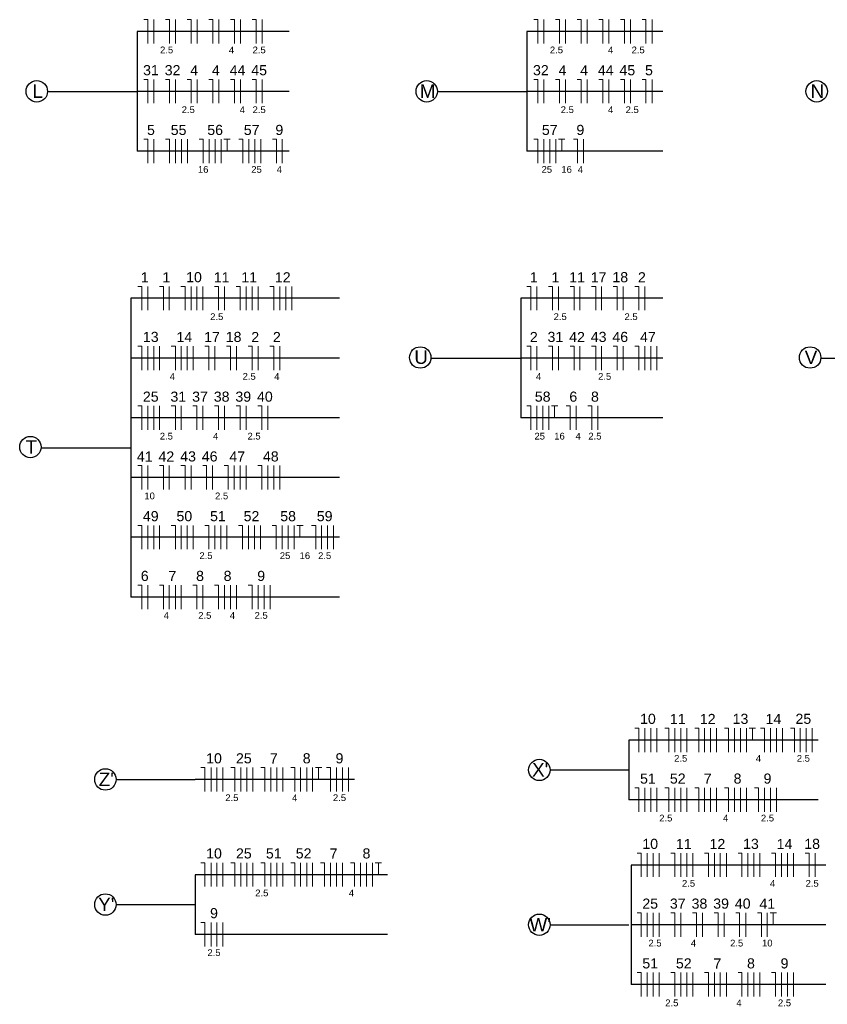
# Model space of a CAD drawing. Header units: millimetres. Extents: x 7 to 269, y 1 to 169.
# Tile 2 of 113: x 15 to 24, y 58 to 69. Entities that reach past the tile are written whole.
import ezdxf

# ---------------------------------------------------------------- set-up
doc = ezdxf.new("R2010")
doc.units = ezdxf.units.MM
doc.header["$MEASUREMENT"] = 0
doc.layers.add('Fiação - Marco Polo', color=3, linetype='Continuous', lineweight=9)
doc.layers.add('Linha de Chamada - Marco Polo', color=1, linetype='Continuous', lineweight=25)
doc.styles.add('Arial', font='arial.ttf')

msp = doc.modelspace()

# ---------------------------------------------------------------- linework, layer by layer
at = {"layer": 'Fiação - Marco Polo'}
for p, q in [((16.563, 68.788), (16.605, 68.788)), ((16.605, 68.538), (16.605, 68.788)), ((16.667, 68.538), (16.667, 68.788)), ((16.789, 68.788), (16.831, 68.788)), ((16.831, 68.538), (16.831, 68.788)), ((16.893, 68.538), (16.893, 68.788)), ((17.015, 68.788), (17.057, 68.788)), ((17.057, 68.538), (17.057, 68.788)), ((17.119, 68.538), (17.119, 68.788)), ((17.241, 68.788), (17.283, 68.788)), ((17.283, 68.538), (17.283, 68.788)), ((17.346, 68.538), (17.346, 68.788)), ((17.468, 68.788), (17.509, 68.788)), ((17.509, 68.538), (17.509, 68.788)), ((17.572, 68.538), (17.572, 68.788)), ((17.694, 68.788), (17.735, 68.788)), ((17.735, 68.538), (17.735, 68.788)), ((17.798, 68.538), (17.798, 68.788)), ((20.639, 68.788), (20.681, 68.788)), ((20.681, 68.538), (20.681, 68.788)), ((20.743, 68.538), (20.743, 68.788)), ((20.865, 68.788), (20.907, 68.788)), ((20.907, 68.538), (20.907, 68.788)), ((20.969, 68.538), (20.969, 68.788)), ((21.091, 68.788), (21.133, 68.788)), ((21.133, 68.538), (21.133, 68.788)), ((21.195, 68.538), (21.195, 68.788)), ((21.317, 68.788), (21.359, 68.788)), ((21.359, 68.538), (21.359, 68.788)), ((21.421, 68.538), (21.421, 68.788)), ((21.543, 68.788), (21.585, 68.788)), ((21.585, 68.538), (21.585, 68.788)), ((21.648, 68.538), (21.648, 68.788)), ((21.77, 68.788), (21.811, 68.788)), ((21.811, 68.538), (21.811, 68.788)), ((21.874, 68.538), (21.874, 68.788)), ((16.563, 68.163), (16.605, 68.163)), ((16.605, 67.913), (16.605, 68.163)), ((16.667, 67.913), (16.667, 68.163)), ((16.789, 68.163), (16.831, 68.163)), ((16.831, 67.913), (16.831, 68.163)), ((16.893, 67.913), (16.893, 68.163)), ((17.015, 68.163), (17.057, 68.163)), ((17.057, 67.913), (17.057, 68.163)), ((17.119, 67.913), (17.119, 68.163)), ((17.241, 68.163), (17.283, 68.163)), ((17.283, 67.913), (17.283, 68.163)), ((17.346, 67.913), (17.346, 68.163)), ((17.468, 68.163), (17.509, 68.163)), ((17.509, 67.913), (17.509, 68.163)), ((17.572, 67.913), (17.572, 68.163)), ((17.694, 68.163), (17.735, 68.163)), ((17.735, 67.913), (17.735, 68.163)), ((17.798, 67.913), (17.798, 68.163)), ((20.639, 68.163), (20.681, 68.163)), ((20.681, 67.913), (20.681, 68.163)), ((20.743, 67.913), (20.743, 68.163)), ((20.865, 68.163), (20.907, 68.163)), ((20.907, 67.913), (20.907, 68.163)), ((20.969, 67.913), (20.969, 68.163)), ((21.091, 68.163), (21.133, 68.163)), ((21.133, 67.913), (21.133, 68.163)), ((21.195, 67.913), (21.195, 68.163)), ((21.317, 68.163), (21.359, 68.163)), ((21.359, 67.913), (21.359, 68.163)), ((21.421, 67.913), (21.421, 68.163)), ((21.543, 68.163), (21.585, 68.163)), ((21.585, 67.913), (21.585, 68.163)), ((21.648, 67.913), (21.648, 68.163)), ((21.77, 68.163), (21.811, 68.163)), ((21.811, 67.913), (21.811, 68.163)), ((21.874, 67.913), (21.874, 68.163)), ((16.563, 67.538), (16.605, 67.538)), ((16.605, 67.288), (16.605, 67.538)), ((16.667, 67.288), (16.667, 67.538)), ((16.789, 67.538), (16.831, 67.538)), ((16.831, 67.288), (16.831, 67.538)), ((16.893, 67.288), (16.893, 67.538)), ((16.956, 67.288), (16.956, 67.538)), ((17.018, 67.288), (17.018, 67.538)), ((17.14, 67.538), (17.182, 67.538)), ((17.182, 67.288), (17.182, 67.538)), ((17.244, 67.288), (17.244, 67.538)), ((17.307, 67.288), (17.307, 67.538)), ((17.369, 67.288), (17.369, 67.538)), ((17.399, 67.538), (17.465, 67.538)), ((17.432, 67.413), (17.432, 67.538)), ((17.554, 67.538), (17.596, 67.538)), ((17.596, 67.288), (17.596, 67.538)), ((17.658, 67.288), (17.658, 67.538)), ((17.721, 67.288), (17.721, 67.538)), ((17.783, 67.288), (17.783, 67.538)), ((17.905, 67.538), (17.947, 67.538)), ((17.947, 67.288), (17.947, 67.538)), ((18.009, 67.288), (18.009, 67.538)), ((20.639, 67.538), (20.681, 67.538)), ((20.681, 67.288), (20.681, 67.538)), ((20.743, 67.288), (20.743, 67.538)), ((20.806, 67.288), (20.806, 67.538)), ((20.868, 67.288), (20.868, 67.538)), ((20.897, 67.538), (20.964, 67.538)), ((20.931, 67.413), (20.931, 67.538)), ((21.053, 67.538), (21.094, 67.538)), ((21.094, 67.288), (21.094, 67.538)), ((21.157, 67.288), (21.157, 67.538)), ((16.498, 65.998), (16.54, 65.998)), ((16.54, 65.748), (16.54, 65.998)), ((16.602, 65.748), (16.602, 65.998)), ((16.724, 65.998), (16.766, 65.998)), ((16.766, 65.748), (16.766, 65.998)), ((16.828, 65.748), (16.828, 65.998)), ((16.95, 65.998), (16.992, 65.998)), ((16.992, 65.748), (16.992, 65.998)), ((17.055, 65.748), (17.055, 65.998)), ((17.117, 65.748), (17.117, 65.998)), ((17.18, 65.748), (17.18, 65.998)), ((17.302, 65.998), (17.343, 65.998)), ((17.343, 65.748), (17.343, 65.998)), ((17.406, 65.748), (17.406, 65.998)), ((17.528, 65.998), (17.569, 65.998)), ((17.569, 65.748), (17.569, 65.998)), ((17.632, 65.748), (17.632, 65.998)), ((17.694, 65.748), (17.694, 65.998)), ((17.757, 65.748), (17.757, 65.998)), ((17.879, 65.998), (17.92, 65.998)), ((17.92, 65.748), (17.92, 65.998)), ((17.983, 65.748), (17.983, 65.998)), ((18.045, 65.748), (18.045, 65.998)), ((18.108, 65.748), (18.108, 65.998)), ((20.565, 65.998), (20.606, 65.998)), ((20.606, 65.748), (20.606, 65.998)), ((20.669, 65.748), (20.669, 65.998)), ((20.791, 65.998), (20.832, 65.998)), ((20.832, 65.748), (20.832, 65.998)), ((20.895, 65.748), (20.895, 65.998)), ((21.017, 65.998), (21.059, 65.998)), ((21.059, 65.748), (21.059, 65.998)), ((21.121, 65.748), (21.121, 65.998)), ((21.243, 65.998), (21.285, 65.998)), ((21.285, 65.748), (21.285, 65.998)), ((21.347, 65.748), (21.347, 65.998)), ((21.469, 65.998), (21.511, 65.998)), ((21.511, 65.748), (21.511, 65.998)), ((21.573, 65.748), (21.573, 65.998)), ((21.695, 65.998), (21.737, 65.998)), ((21.737, 65.748), (21.737, 65.998)), ((21.799, 65.748), (21.799, 65.998)), ((16.498, 65.373), (16.54, 65.373)), ((16.54, 65.123), (16.54, 65.373)), ((16.602, 65.123), (16.602, 65.373)), ((16.665, 65.123), (16.665, 65.373)), ((16.727, 65.123), (16.727, 65.373)), ((16.849, 65.373), (16.891, 65.373)), ((16.891, 65.123), (16.891, 65.373)), ((16.953, 65.123), (16.953, 65.373)), ((17.016, 65.123), (17.016, 65.373)), ((17.078, 65.123), (17.078, 65.373)), ((17.2, 65.373), (17.242, 65.373)), ((17.242, 65.123), (17.242, 65.373)), ((17.305, 65.123), (17.305, 65.373)), ((17.427, 65.373), (17.468, 65.373)), ((17.468, 65.123), (17.468, 65.373)), ((17.531, 65.123), (17.531, 65.373)), ((17.653, 65.373), (17.694, 65.373)), ((17.694, 65.123), (17.694, 65.373)), ((17.757, 65.123), (17.757, 65.373)), ((17.879, 65.373), (17.92, 65.373)), ((17.92, 65.123), (17.92, 65.373)), ((17.983, 65.123), (17.983, 65.373)), ((20.565, 65.373), (20.606, 65.373)), ((20.606, 65.123), (20.606, 65.373)), ((20.669, 65.123), (20.669, 65.373)), ((20.791, 65.373), (20.832, 65.373)), ((20.832, 65.123), (20.832, 65.373)), ((20.895, 65.123), (20.895, 65.373)), ((21.017, 65.373), (21.059, 65.373)), ((21.059, 65.123), (21.059, 65.373)), ((21.121, 65.123), (21.121, 65.373)), ((21.243, 65.373), (21.285, 65.373)), ((21.285, 65.123), (21.285, 65.373)), ((21.347, 65.123), (21.347, 65.373)), ((21.469, 65.373), (21.511, 65.373)), ((21.511, 65.123), (21.511, 65.373)), ((21.573, 65.123), (21.573, 65.373)), ((21.695, 65.373), (21.737, 65.373)), ((21.737, 65.123), (21.737, 65.373)), ((21.799, 65.123), (21.799, 65.373)), ((21.862, 65.123), (21.862, 65.373)), ((21.924, 65.123), (21.924, 65.373)), ((16.498, 64.748), (16.54, 64.748)), ((16.54, 64.498), (16.54, 64.748)), ((16.602, 64.498), (16.602, 64.748)), ((16.665, 64.498), (16.665, 64.748)), ((16.727, 64.498), (16.727, 64.748)), ((16.849, 64.748), (16.891, 64.748)), ((16.891, 64.498), (16.891, 64.748)), ((16.953, 64.498), (16.953, 64.748)), ((17.075, 64.748), (17.117, 64.748)), ((17.117, 64.498), (17.117, 64.748)), ((17.18, 64.498), (17.18, 64.748)), ((17.302, 64.748), (17.343, 64.748)), ((17.343, 64.498), (17.343, 64.748)), ((17.406, 64.498), (17.406, 64.748)), ((17.528, 64.748), (17.569, 64.748)), ((17.569, 64.498), (17.569, 64.748)), ((17.632, 64.498), (17.632, 64.748)), ((17.754, 64.748), (17.795, 64.748)), ((17.795, 64.498), (17.795, 64.748)), ((17.858, 64.498), (17.858, 64.748)), ((20.565, 64.748), (20.606, 64.748)), ((20.606, 64.498), (20.606, 64.748)), ((20.669, 64.498), (20.669, 64.748)), ((20.731, 64.498), (20.731, 64.748)), ((20.794, 64.498), (20.794, 64.748)), ((20.823, 64.748), (20.89, 64.748)), ((20.856, 64.623), (20.856, 64.748)), ((20.978, 64.748), (21.02, 64.748)), ((21.02, 64.498), (21.02, 64.748)), ((21.082, 64.498), (21.082, 64.748)), ((21.204, 64.748), (21.246, 64.748)), ((21.246, 64.498), (21.246, 64.748)), ((21.309, 64.498), (21.309, 64.748)), ((16.498, 64.123), (16.54, 64.123)), ((16.54, 63.873), (16.54, 64.123)), ((16.602, 63.873), (16.602, 64.123)), ((16.724, 64.123), (16.766, 64.123)), ((16.766, 63.873), (16.766, 64.123)), ((16.828, 63.873), (16.828, 64.123)), ((16.95, 64.123), (16.992, 64.123)), ((16.992, 63.873), (16.992, 64.123)), ((17.055, 63.873), (17.055, 64.123)), ((17.177, 64.123), (17.218, 64.123)), ((17.218, 63.873), (17.218, 64.123)), ((17.281, 63.873), (17.281, 64.123)), ((17.403, 64.123), (17.444, 64.123)), ((17.444, 63.873), (17.444, 64.123)), ((17.507, 63.873), (17.507, 64.123)), ((17.569, 63.873), (17.569, 64.123)), ((17.632, 63.873), (17.632, 64.123)), ((17.754, 64.123), (17.795, 64.123)), ((17.795, 63.873), (17.795, 64.123)), ((17.858, 63.873), (17.858, 64.123)), ((17.92, 63.873), (17.92, 64.123)), ((17.983, 63.873), (17.983, 64.123)), ((16.498, 63.498), (16.54, 63.498)), ((16.54, 63.248), (16.54, 63.498)), ((16.602, 63.248), (16.602, 63.498)), ((16.665, 63.248), (16.665, 63.498)), ((16.727, 63.248), (16.727, 63.498)), ((16.849, 63.498), (16.891, 63.498)), ((16.891, 63.248), (16.891, 63.498)), ((16.953, 63.248), (16.953, 63.498)), ((17.016, 63.248), (17.016, 63.498)), ((17.078, 63.248), (17.078, 63.498)), ((17.2, 63.498), (17.242, 63.498)), ((17.242, 63.248), (17.242, 63.498)), ((17.305, 63.248), (17.305, 63.498)), ((17.367, 63.248), (17.367, 63.498)), ((17.43, 63.248), (17.43, 63.498)), ((17.552, 63.498), (17.593, 63.498)), ((17.593, 63.248), (17.593, 63.498)), ((17.656, 63.248), (17.656, 63.498)), ((17.718, 63.248), (17.718, 63.498)), ((17.781, 63.248), (17.781, 63.498)), ((17.903, 63.498), (17.944, 63.498)), ((17.944, 63.248), (17.944, 63.498)), ((18.007, 63.248), (18.007, 63.498)), ((18.069, 63.248), (18.069, 63.498)), ((18.132, 63.248), (18.132, 63.498)), ((18.161, 63.498), (18.228, 63.498)), ((18.194, 63.373), (18.194, 63.498)), ((18.316, 63.498), (18.358, 63.498)), ((18.358, 63.248), (18.358, 63.498)), ((18.42, 63.248), (18.42, 63.498)), ((18.483, 63.248), (18.483, 63.498)), ((18.545, 63.248), (18.545, 63.498)), ((16.498, 62.873), (16.54, 62.873)), ((16.54, 62.623), (16.54, 62.873)), ((16.602, 62.623), (16.602, 62.873)), ((16.724, 62.873), (16.766, 62.873)), ((16.766, 62.623), (16.766, 62.873)), ((16.828, 62.623), (16.828, 62.873)), ((16.891, 62.623), (16.891, 62.873)), ((16.953, 62.623), (16.953, 62.873)), ((17.075, 62.873), (17.117, 62.873)), ((17.117, 62.623), (17.117, 62.873)), ((17.18, 62.623), (17.18, 62.873)), ((17.302, 62.873), (17.343, 62.873)), ((17.343, 62.623), (17.343, 62.873)), ((17.406, 62.623), (17.406, 62.873)), ((17.468, 62.623), (17.468, 62.873)), ((17.531, 62.623), (17.531, 62.873)), ((17.653, 62.873), (17.694, 62.873)), ((17.694, 62.623), (17.694, 62.873)), ((17.757, 62.623), (17.757, 62.873)), ((17.819, 62.623), (17.819, 62.873)), ((17.882, 62.623), (17.882, 62.873)), ((21.695, 61.377), (21.737, 61.377)), ((21.737, 61.127), (21.737, 61.377)), ((21.799, 61.127), (21.799, 61.377)), ((21.862, 61.127), (21.862, 61.377)), ((21.924, 61.127), (21.924, 61.377)), ((22.007, 61.377), (22.049, 61.377)), ((22.049, 61.127), (22.049, 61.377)), ((22.112, 61.127), (22.112, 61.377)), ((22.174, 61.127), (22.174, 61.377)), ((22.237, 61.127), (22.237, 61.377)), ((22.32, 61.377), (22.362, 61.377)), ((22.362, 61.127), (22.362, 61.377)), ((22.424, 61.127), (22.424, 61.377)), ((22.487, 61.127), (22.487, 61.377)), ((22.549, 61.127), (22.549, 61.377)), ((22.632, 61.377), (22.674, 61.377)), ((22.674, 61.127), (22.674, 61.377)), ((22.737, 61.127), (22.737, 61.377)), ((22.799, 61.127), (22.799, 61.377)), ((22.862, 61.127), (22.862, 61.377)), ((22.891, 61.377), (22.957, 61.377)), ((22.924, 61.252), (22.924, 61.377)), ((23.007, 61.377), (23.049, 61.377)), ((23.049, 61.127), (23.049, 61.377)), ((23.112, 61.127), (23.112, 61.377)), ((23.174, 61.127), (23.174, 61.377)), ((23.237, 61.127), (23.237, 61.377)), ((23.32, 61.377), (23.362, 61.377)), ((23.362, 61.127), (23.362, 61.377)), ((23.424, 61.127), (23.424, 61.377)), ((23.487, 61.127), (23.487, 61.377)), ((23.549, 61.127), (23.549, 61.377)), ((17.159, 60.965), (17.201, 60.965)), ((17.201, 60.715), (17.201, 60.965)), ((17.264, 60.715), (17.264, 60.965)), ((17.326, 60.715), (17.326, 60.965)), ((17.389, 60.715), (17.389, 60.965)), ((17.472, 60.965), (17.514, 60.965)), ((17.514, 60.715), (17.514, 60.965)), ((17.576, 60.715), (17.576, 60.965)), ((17.639, 60.715), (17.639, 60.965)), ((17.701, 60.715), (17.701, 60.965)), ((17.784, 60.965), (17.826, 60.965)), ((17.826, 60.715), (17.826, 60.965)), ((17.889, 60.715), (17.889, 60.965)), ((17.951, 60.715), (17.951, 60.965)), ((18.014, 60.715), (18.014, 60.965)), ((18.097, 60.965), (18.139, 60.965)), ((18.139, 60.715), (18.139, 60.965)), ((18.201, 60.715), (18.201, 60.965)), ((18.264, 60.715), (18.264, 60.965)), ((18.326, 60.715), (18.326, 60.965)), ((18.355, 60.965), (18.422, 60.965)), ((18.389, 60.84), (18.389, 60.965)), ((18.472, 60.965), (18.514, 60.965)), ((18.514, 60.715), (18.514, 60.965)), ((18.576, 60.715), (18.576, 60.965)), ((18.639, 60.715), (18.639, 60.965)), ((18.701, 60.715), (18.701, 60.965)), ((21.695, 60.752), (21.737, 60.752)), ((21.737, 60.502), (21.737, 60.752)), ((21.799, 60.502), (21.799, 60.752)), ((21.862, 60.502), (21.862, 60.752)), ((21.924, 60.502), (21.924, 60.752)), ((22.007, 60.752), (22.049, 60.752)), ((22.049, 60.502), (22.049, 60.752)), ((22.112, 60.502), (22.112, 60.752)), ((22.174, 60.502), (22.174, 60.752)), ((22.237, 60.502), (22.237, 60.752)), ((22.32, 60.752), (22.362, 60.752)), ((22.362, 60.502), (22.362, 60.752)), ((22.424, 60.502), (22.424, 60.752)), ((22.487, 60.502), (22.487, 60.752)), ((22.549, 60.502), (22.549, 60.752)), ((22.632, 60.752), (22.674, 60.752)), ((22.674, 60.502), (22.674, 60.752)), ((22.737, 60.502), (22.737, 60.752)), ((22.799, 60.502), (22.799, 60.752)), ((22.862, 60.502), (22.862, 60.752)), ((22.945, 60.752), (22.987, 60.752)), ((22.987, 60.502), (22.987, 60.752)), ((23.049, 60.502), (23.049, 60.752)), ((23.112, 60.502), (23.112, 60.752)), ((23.174, 60.502), (23.174, 60.752)), ((21.719, 60.07), (21.761, 60.07)), ((21.761, 59.82), (21.761, 60.07)), ((21.823, 59.82), (21.823, 60.07)), ((21.886, 59.82), (21.886, 60.07)), ((21.948, 59.82), (21.948, 60.07)), ((22.07, 60.07), (22.112, 60.07)), ((22.112, 59.82), (22.112, 60.07)), ((22.175, 59.82), (22.175, 60.07)), ((22.237, 59.82), (22.237, 60.07)), ((22.3, 59.82), (22.3, 60.07)), ((22.422, 60.07), (22.463, 60.07)), ((22.463, 59.82), (22.463, 60.07)), ((22.526, 59.82), (22.526, 60.07)), ((22.588, 59.82), (22.588, 60.07)), ((22.651, 59.82), (22.651, 60.07)), ((22.773, 60.07), (22.814, 60.07)), ((22.814, 59.82), (22.814, 60.07)), ((22.877, 59.82), (22.877, 60.07)), ((22.939, 59.82), (22.939, 60.07)), ((23.002, 59.82), (23.002, 60.07)), ((23.124, 60.07), (23.165, 60.07)), ((23.165, 59.82), (23.165, 60.07)), ((23.228, 59.82), (23.228, 60.07)), ((23.29, 59.82), (23.29, 60.07)), ((23.353, 59.82), (23.353, 60.07)), ((23.475, 60.07), (23.517, 60.07)), ((23.517, 59.82), (23.517, 60.07)), ((23.579, 59.82), (23.579, 60.07)), ((17.159, 59.969), (17.201, 59.969)), ((17.201, 59.719), (17.201, 59.969)), ((17.264, 59.719), (17.264, 59.969)), ((17.326, 59.719), (17.326, 59.969)), ((17.389, 59.719), (17.389, 59.969)), ((17.472, 59.969), (17.514, 59.969)), ((17.514, 59.719), (17.514, 59.969)), ((17.576, 59.719), (17.576, 59.969)), ((17.639, 59.719), (17.639, 59.969)), ((17.701, 59.719), (17.701, 59.969)), ((17.784, 59.969), (17.826, 59.969)), ((17.826, 59.719), (17.826, 59.969)), ((17.889, 59.719), (17.889, 59.969)), ((17.951, 59.719), (17.951, 59.969)), ((18.014, 59.719), (18.014, 59.969)), ((18.097, 59.969), (18.139, 59.969)), ((18.139, 59.719), (18.139, 59.969)), ((18.201, 59.719), (18.201, 59.969)), ((18.264, 59.719), (18.264, 59.969)), ((18.326, 59.719), (18.326, 59.969)), ((18.409, 59.969), (18.451, 59.969)), ((18.451, 59.719), (18.451, 59.969)), ((18.514, 59.719), (18.514, 59.969)), ((18.576, 59.719), (18.576, 59.969)), ((18.639, 59.719), (18.639, 59.969)), ((18.722, 59.969), (18.764, 59.969)), ((18.764, 59.719), (18.764, 59.969)), ((18.826, 59.719), (18.826, 59.969)), ((18.889, 59.719), (18.889, 59.969)), ((18.951, 59.719), (18.951, 59.969)), ((18.98, 59.969), (19.047, 59.969)), ((19.014, 59.844), (19.014, 59.969)), ((21.719, 59.445), (21.761, 59.445)), ((21.761, 59.195), (21.761, 59.445)), ((21.823, 59.195), (21.823, 59.445)), ((21.886, 59.195), (21.886, 59.445)), ((21.948, 59.195), (21.948, 59.445)), ((22.07, 59.445), (22.112, 59.445)), ((22.112, 59.195), (22.112, 59.445)), ((22.175, 59.195), (22.175, 59.445)), ((22.297, 59.445), (22.338, 59.445)), ((22.338, 59.195), (22.338, 59.445)), ((22.401, 59.195), (22.401, 59.445)), ((22.523, 59.445), (22.564, 59.445)), ((22.564, 59.195), (22.564, 59.445)), ((22.627, 59.195), (22.627, 59.445)), ((22.749, 59.445), (22.79, 59.445)), ((22.79, 59.195), (22.79, 59.445)), ((22.853, 59.195), (22.853, 59.445)), ((22.975, 59.445), (23.017, 59.445)), ((23.017, 59.195), (23.017, 59.445)), ((23.079, 59.195), (23.079, 59.445)), ((23.108, 59.445), (23.175, 59.445)), ((23.142, 59.32), (23.142, 59.445)), ((17.159, 59.344), (17.201, 59.344)), ((17.201, 59.094), (17.201, 59.344)), ((17.264, 59.094), (17.264, 59.344)), ((17.326, 59.094), (17.326, 59.344)), ((17.389, 59.094), (17.389, 59.344)), ((21.719, 58.82), (21.761, 58.82)), ((21.761, 58.57), (21.761, 58.82)), ((21.823, 58.57), (21.823, 58.82)), ((21.886, 58.57), (21.886, 58.82)), ((21.948, 58.57), (21.948, 58.82)), ((22.07, 58.82), (22.112, 58.82)), ((22.112, 58.57), (22.112, 58.82)), ((22.175, 58.57), (22.175, 58.82)), ((22.237, 58.57), (22.237, 58.82)), ((22.3, 58.57), (22.3, 58.82)), ((22.422, 58.82), (22.463, 58.82)), ((22.463, 58.57), (22.463, 58.82)), ((22.526, 58.57), (22.526, 58.82)), ((22.588, 58.57), (22.588, 58.82)), ((22.651, 58.57), (22.651, 58.82)), ((22.773, 58.82), (22.814, 58.82)), ((22.814, 58.57), (22.814, 58.82)), ((22.877, 58.57), (22.877, 58.82)), ((22.939, 58.57), (22.939, 58.82)), ((23.002, 58.57), (23.002, 58.82)), ((23.124, 58.82), (23.165, 58.82)), ((23.165, 58.57), (23.165, 58.82)), ((23.228, 58.57), (23.228, 58.82)), ((23.29, 58.57), (23.29, 58.82)), ((23.353, 58.57), (23.353, 58.82))]:
    msp.add_line(p, q, dxfattribs=at)
at = {"layer": 'Linha de Chamada - Marco Polo'}
for p, q in [((18.081, 68.663), (16.491, 68.663)), ((16.491, 68.663), (16.491, 67.413)), ((21.987, 68.663), (20.567, 68.663)), ((20.567, 68.663), (20.567, 67.413)), ((15.555, 68.038), (16.491, 68.038)), ((18.081, 68.038), (16.491, 68.038)), ((19.631, 68.038), (20.567, 68.038)), ((21.987, 68.038), (20.567, 68.038)), ((18.081, 67.413), (16.491, 67.413)), ((21.987, 67.413), (20.567, 67.413)), ((18.608, 65.873), (16.427, 65.873)), ((16.427, 65.873), (16.427, 62.748)), ((21.987, 65.873), (20.502, 65.873)), ((20.502, 65.873), (20.502, 64.623)), ((18.608, 65.248), (16.427, 65.248)), ((19.566, 65.248), (20.502, 65.248)), ((21.987, 65.248), (20.502, 65.248)), ((23.641, 65.248), (24.578, 65.248)), ((18.608, 64.623), (16.427, 64.623)), ((21.987, 64.623), (20.502, 64.623)), ((15.49, 64.31), (16.427, 64.31)), ((18.608, 63.998), (16.427, 63.998)), ((18.608, 63.373), (16.427, 63.373)), ((18.608, 62.748), (16.427, 62.748)), ((23.612, 61.252), (21.632, 61.252)), ((21.632, 61.252), (21.632, 60.627)), ((20.808, 60.94), (21.632, 60.94)), ((16.272, 60.84), (17.097, 60.84)), ((18.764, 60.84), (17.097, 60.84)), ((23.612, 60.627), (21.632, 60.627)), ((23.692, 59.945), (21.657, 59.945)), ((21.657, 59.945), (21.657, 58.695)), ((19.109, 59.844), (17.097, 59.844)), ((17.097, 59.844), (17.097, 59.219)), ((16.272, 59.532), (17.097, 59.532)), ((20.808, 59.32), (21.632, 59.32)), ((23.692, 59.32), (21.657, 59.32)), ((19.109, 59.219), (17.097, 59.219)), ((23.692, 58.695), (21.657, 58.695))]:
    msp.add_line(p, q, dxfattribs=at)
for centre in [(15.443, 68.038), (19.519, 68.038), (23.595, 68.038), (19.451, 65.254), (23.527, 65.254), (15.376, 64.317), (20.696, 60.94), (16.16, 60.84), (16.16, 59.532), (20.696, 59.32)]:
    msp.add_circle(centre, 0.112, dxfattribs=at)

# ---------------------------------------------------------------- texts
at = {"layer": 'Fiação - Marco Polo', "attachment_point": 8, "line_spacing_factor": 0.798, "style": 'Arial'}
for s, insert, char_height, width in [('2.5', (16.8, 68.435), 0.0706, 0.25416), ('4', (17.478, 68.435), 0.0706, 0.08472), ('2.5', (17.767, 68.435), 0.0706, 0.25416), ('2.5', (20.875, 68.435), 0.0706, 0.25416), ('4', (21.441, 68.435), 0.0706, 0.08472), ('2.5', (21.729, 68.435), 0.0706, 0.25416), ('31', (16.636, 68.205), 0.1059, 0.25416), ('32', (16.862, 68.205), 0.1059, 0.25416), ('4', (17.088, 68.205), 0.106, 0.12708), ('4', (17.314, 68.205), 0.106, 0.12708), ('44', (17.541, 68.205), 0.1059, 0.25416), ('45', (17.767, 68.205), 0.1059, 0.25416), ('32', (20.712, 68.205), 0.1059, 0.25416), ('4', (20.938, 68.205), 0.106, 0.12708), ('4', (21.164, 68.205), 0.106, 0.12708), ('44', (21.39, 68.205), 0.1059, 0.25416), ('45', (21.616, 68.205), 0.1059, 0.25416), ('5', (21.842, 68.205), 0.106, 0.12708), ('2.5', (17.026, 67.81), 0.0706, 0.25416), ('4', (17.591, 67.81), 0.0706, 0.08472), ('2.5', (17.767, 67.81), 0.0706, 0.25416), ('2.5', (20.988, 67.81), 0.0706, 0.25416), ('4', (21.441, 67.81), 0.0706, 0.08472), ('2.5', (21.667, 67.81), 0.0706, 0.25416), ('5', (16.636, 67.58), 0.106, 0.12708), ('55', (16.925, 67.58), 0.1059, 0.25416), ('56', (17.307, 67.58), 0.1059, 0.25416), ('57', (17.689, 67.58), 0.1059, 0.25416), ('9', (17.978, 67.58), 0.106, 0.12708), ('57', (20.805, 67.58), 0.1059, 0.25416), ('9', (21.125, 67.58), 0.106, 0.12708), ('16', (17.182, 67.185), 0.0706, 0.16944), ('25', (17.74, 67.185), 0.0706, 0.16944), ('4', (17.978, 67.185), 0.0706, 0.08472), ('25', (20.774, 67.185), 0.0706, 0.16944), ('16', (20.981, 67.185), 0.0706, 0.16944), ('4', (21.125, 67.185), 0.0706, 0.08472), ('1', (16.571, 66.04), 0.106, 0.12708), ('1', (16.797, 66.04), 0.106, 0.12708), ('10', (17.086, 66.04), 0.1059, 0.25416), ('11', (17.375, 66.04), 0.1059, 0.25416), ('11', (17.663, 66.04), 0.1059, 0.25416), ('12', (18.014, 66.04), 0.1059, 0.25416), ('1', (20.638, 66.04), 0.106, 0.12708), ('1', (20.864, 66.04), 0.106, 0.12708), ('11', (21.09, 66.04), 0.1059, 0.25416), ('17', (21.316, 66.04), 0.1059, 0.25416), ('18', (21.542, 66.04), 0.1059, 0.25416), ('2', (21.768, 66.04), 0.106, 0.12708), ('2.5', (17.324, 65.645), 0.0706, 0.25416), ('2.5', (20.914, 65.645), 0.0706, 0.25416), ('2.5', (21.655, 65.645), 0.0706, 0.25416), ('13', (16.634, 65.415), 0.1059, 0.25416), ('14', (16.985, 65.415), 0.1059, 0.25416), ('17', (17.274, 65.415), 0.1059, 0.25416), ('18', (17.5, 65.415), 0.1059, 0.25416), ('2', (17.726, 65.415), 0.106, 0.12708), ('2', (17.952, 65.415), 0.106, 0.12708), ('2', (20.638, 65.415), 0.106, 0.12708), ('31', (20.864, 65.415), 0.1059, 0.25416), ('42', (21.09, 65.415), 0.1059, 0.25416), ('43', (21.316, 65.415), 0.1059, 0.25416), ('46', (21.542, 65.415), 0.1059, 0.25416), ('47', (21.831, 65.415), 0.1059, 0.25416), ('4', (16.86, 65.02), 0.0706, 0.08472), ('2.5', (17.663, 65.02), 0.0706, 0.25416), ('4', (17.952, 65.02), 0.0706, 0.08472), ('4', (20.688, 65.02), 0.0706, 0.08472), ('2.5', (21.379, 65.02), 0.0706, 0.25416), ('25', (16.634, 64.79), 0.1059, 0.25416), ('31', (16.922, 64.79), 0.1059, 0.25416), ('37', (17.149, 64.79), 0.1059, 0.25416), ('38', (17.375, 64.79), 0.1059, 0.25416), ('39', (17.601, 64.79), 0.1059, 0.25416), ('40', (17.827, 64.79), 0.1059, 0.25416), ('58', (20.731, 64.79), 0.1059, 0.25416), ('6', (21.051, 64.79), 0.106, 0.12708), ('8', (21.277, 64.79), 0.106, 0.12708), ('2.5', (16.797, 64.395), 0.0706, 0.25416), ('4', (17.312, 64.395), 0.0706, 0.08472), ('2.5', (17.714, 64.395), 0.0706, 0.25416), ('25', (20.7, 64.395), 0.0706, 0.16944), ('16', (20.907, 64.395), 0.0706, 0.16944), ('4', (21.102, 64.395), 0.0706, 0.08472), ('2.5', (21.277, 64.395), 0.0706, 0.25416), ('41', (16.571, 64.165), 0.1059, 0.25416), ('42', (16.797, 64.165), 0.1059, 0.25416), ('43', (17.024, 64.165), 0.1059, 0.25416), ('46', (17.25, 64.165), 0.1059, 0.25416), ('47', (17.538, 64.165), 0.1059, 0.25416), ('48', (17.889, 64.165), 0.1059, 0.25416), ('10', (16.622, 63.77), 0.0706, 0.16944), ('2.5', (17.375, 63.77), 0.0706, 0.25416), ('49', (16.634, 63.54), 0.1059, 0.25416), ('50', (16.985, 63.54), 0.1059, 0.25416), ('51', (17.336, 63.54), 0.1059, 0.25416), ('52', (17.687, 63.54), 0.1059, 0.25416), ('58', (18.07, 63.54), 0.1059, 0.25416), ('59', (18.452, 63.54), 0.1059, 0.25416), ('2.5', (17.211, 63.145), 0.0706, 0.25416), ('25', (18.038, 63.145), 0.0706, 0.16944), ('16', (18.245, 63.145), 0.0706, 0.16944), ('2.5', (18.452, 63.145), 0.0706, 0.25416), ('6', (16.571, 62.915), 0.106, 0.12708), ('7', (16.86, 62.915), 0.106, 0.12708), ('8', (17.149, 62.915), 0.106, 0.12708), ('8', (17.437, 62.915), 0.106, 0.12708), ('9', (17.788, 62.915), 0.106, 0.12708), ('4', (16.797, 62.52), 0.0706, 0.08472), ('2.5', (17.199, 62.52), 0.0706, 0.25416), ('4', (17.488, 62.52), 0.0706, 0.08472), ('2.5', (17.788, 62.52), 0.0706, 0.25416), ('10', (21.831, 61.42), 0.1059, 0.25416), ('11', (22.143, 61.42), 0.1059, 0.25416), ('12', (22.456, 61.42), 0.1059, 0.25416), ('13', (22.799, 61.42), 0.1059, 0.25416), ('14', (23.143, 61.42), 0.1059, 0.25416), ('25', (23.456, 61.42), 0.1059, 0.25416), ('10', (17.295, 61.007), 0.1059, 0.25416), ('25', (17.607, 61.007), 0.1059, 0.25416), ('7', (17.92, 61.007), 0.106, 0.12708), ('8', (18.264, 61.007), 0.106, 0.12708), ('9', (18.607, 61.007), 0.106, 0.12708), ('2.5', (22.174, 61.025), 0.0706, 0.25416), ('4', (22.987, 61.025), 0.0706, 0.08472), ('2.5', (23.456, 61.025), 0.0706, 0.25416), ('51', (21.831, 60.795), 0.1059, 0.25416), ('52', (22.143, 60.795), 0.1059, 0.25416), ('7', (22.456, 60.795), 0.106, 0.12708), ('8', (22.768, 60.795), 0.106, 0.12708), ('9', (23.081, 60.795), 0.106, 0.12708), ('2.5', (17.482, 60.613), 0.0706, 0.25416), ('4', (18.139, 60.613), 0.0706, 0.08472), ('2.5', (18.607, 60.613), 0.0706, 0.25416), ('2.5', (22.018, 60.4), 0.0706, 0.25416), ('4', (22.643, 60.4), 0.0706, 0.08472), ('2.5', (23.081, 60.4), 0.0706, 0.25416), ('10', (21.855, 60.112), 0.1059, 0.25416), ('12', (22.557, 60.112), 0.1059, 0.25416), ('13', (22.908, 60.112), 0.1059, 0.25416), ('18', (23.548, 60.112), 0.1059, 0.25416), ('10', (17.295, 60.012), 0.1059, 0.25416), ('25', (17.607, 60.012), 0.1059, 0.25416), ('51', (17.92, 60.012), 0.1059, 0.25416), ('52', (18.232, 60.012), 0.1059, 0.25416), ('7', (18.545, 60.012), 0.106, 0.12708), ('8', (18.889, 60.012), 0.106, 0.12708), ('11', (22.206, 60.112), 0.1059, 0.25416), ('14', (23.259, 60.112), 0.1059, 0.25416), ('2.5', (22.256, 59.717), 0.0706, 0.25416), ('4', (23.134, 59.717), 0.0706, 0.08472), ('2.5', (23.548, 59.717), 0.0706, 0.25416), ('2.5', (17.795, 59.617), 0.0706, 0.25416), ('4', (18.732, 59.617), 0.0706, 0.08472), ('25', (21.855, 59.487), 0.1059, 0.25416), ('37', (22.143, 59.487), 0.1059, 0.25416), ('38', (22.37, 59.487), 0.1059, 0.25416), ('39', (22.596, 59.487), 0.1059, 0.25416), ('40', (22.822, 59.487), 0.1059, 0.25416), ('41', (23.079, 59.487), 0.1059, 0.25416), ('9', (17.295, 59.387), 0.106, 0.12708), ('2.5', (21.905, 59.092), 0.0706, 0.25416), ('4', (22.307, 59.092), 0.0706, 0.08472), ('2.5', (22.759, 59.092), 0.0706, 0.25416), ('10', (23.079, 59.092), 0.0706, 0.16944), ('2.5', (17.295, 58.992), 0.0706, 0.25416), ('51', (21.855, 58.862), 0.1059, 0.25416), ('52', (22.206, 58.862), 0.1059, 0.25416), ('7', (22.557, 58.862), 0.106, 0.12708), ('8', (22.908, 58.862), 0.106, 0.12708), ('9', (23.259, 58.862), 0.106, 0.12708), ('2.5', (22.081, 58.467), 0.0706, 0.25416), ('4', (22.783, 58.467), 0.0706, 0.08472), ('2.5', (23.259, 58.467), 0.0706, 0.25416)]:
    msp.add_mtext(s, dxfattribs=dict(at, insert=insert, char_height=char_height, width=width))
at = {"layer": 'Linha de Chamada - Marco Polo', "width": 0.50832, "attachment_point": 8, "line_spacing_factor": 0.798, "style": 'Arial'}
for s, insert, char_height in [('L', (15.452, 67.969), 0.141), ('M', (19.528, 67.969), 0.141), ('N', (23.603, 67.969), 0.141), ('U', (19.46, 65.185), 0.141), ('V', (23.536, 65.185), 0.141), ('T', (15.384, 64.248), 0.141), ("X'", (20.705, 60.871), 0.1412), ("Z'", (16.169, 60.771), 0.1412), ("Y'", (16.169, 59.463), 0.1412), ("W'", (20.705, 59.251), 0.1412)]:
    msp.add_mtext(s, dxfattribs=dict(at, insert=insert, char_height=char_height))

doc.saveas('drawing.dxf')
